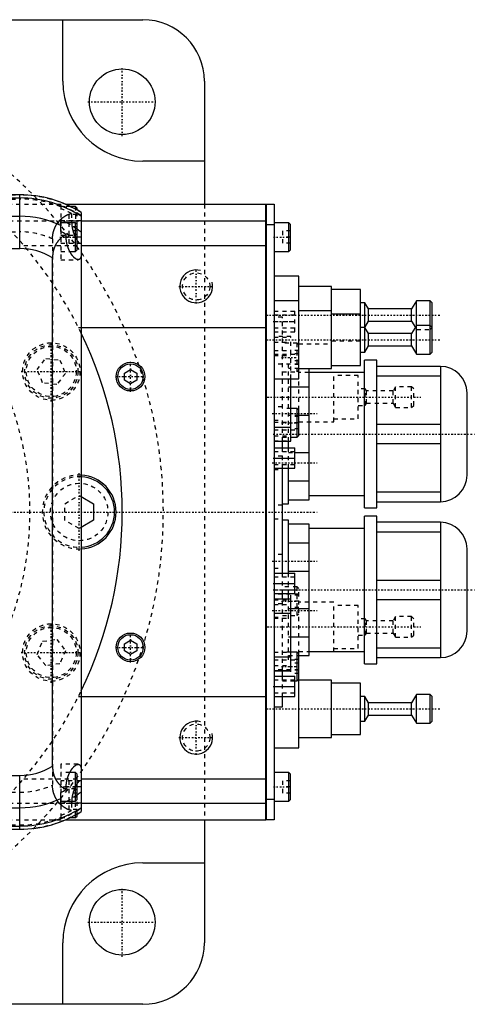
# Model space of a CAD drawing. Extents: x -906 to 186, y -120 to 120.
# Tile 9 of 9: x 75 to 186, y -120 to 120. Entities that reach past the tile are written whole.
import ezdxf

# ---------------------------------------------------------------- set-up
doc = ezdxf.new("R2010")
doc.units = 0
doc.linetypes.add('CENTER', pattern=[1.5, 0.45, -0.5, 0.05, -0.5])
doc.linetypes.add('DASHED', pattern=[2, 1, -1])
for name, color, linetype in [('AM_0', 7, 'CONTINUOUS'), ('AM_10', 7, 'CONTINUOUS'), ('AM_3', 7, 'DASHED'), ('AM_7', 7, 'CENTER')]:
    doc.layers.add(name, color=color, linetype=linetype)

msp = doc.modelspace()

# ---------------------------------------------------------------- linework, layer by layer
at = {"layer": 'AM_0', "color": 7, "linetype": 'CONTINUOUS'}
for p, q in [((85.5, 105), (85.5, 120)), ((-105, 120), (105, 120)), ((120, 105), (120, 75)), ((120, 85.5), (105, 85.5)), ((75, 77.32), (-509, 77.32)), ((75, 64.2), (75, 77.32)), ((-509, 76.54), (75, 76.54)), ((86.23, 75), (135, 75)), ((88.6, 74.5), (87.32, 74.5)), ((89, 74.1), (88.6, 74.5)), ((88.6, 73.84), (88.6, 74.5)), ((135, -75), (135, 75)), ((135, 74.95), (135.05, 74.95)), ((135.05, 75), (137, 75)), ((135.05, 75), (135.05, -75)), ((137, 75), (137, -75)), ((-509, 72.1), (75, 72.1)), ((89, 73.62), (89, 74.1)), ((90, 73.02), (90, -73.02)), ((85, 68.39), (85, 71.21)), ((88.6, 70.5), (85, 70.5)), ((89, 70.1), (88.6, 70.5)), ((88.6, 63.5), (88.6, 70.5)), ((89, 63.9), (89, 70.1)), ((90, 71), (135, 71)), ((135, 69.95), (135.05, 69.95)), ((137, 70), (135.05, 70)), ((140.6, 70.5), (137, 70.5)), ((141, 70.1), (140.6, 70.5)), ((140.6, 63.5), (140.6, 70.5)), ((141, 63.9), (141, 70.1)), ((86.34, 67), (86.34, 67.64)), ((90, 67), (89, 67)), ((90, 65), (135, 65)), ((-509, 64.2), (75, 64.2)), ((87.2, 63.5), (88.6, 63.5)), ((88.6, 63.5), (89, 63.9)), ((137, 63.5), (140.6, 63.5)), ((140.6, 63.5), (141, 63.9)), ((83, -61.92), (83, 61.92)), ((143, 57.5), (137, 57.5)), ((143, 32.5), (143, 57.5)), ((151, 55), (143, 55)), ((151, 35), (151, 55)), ((158, 54.25), (151, 54.25)), ((158, 35.75), (158, 54.25)), ((143, 51.5), (137, 51.5)), ((159.1, 51), (158, 51)), ((160, 49.5), (159.1, 51)), ((159.1, 39), (159.1, 51)), ((171.7, 51.5), (170.5, 49.5)), ((175, 51.5), (171.7, 51.5)), ((171.7, 38.5), (171.7, 51.5)), ((175.5, 51), (175, 51.5)), ((175, 38.5), (175, 51.5)), ((175.5, 39), (175.5, 51)), ((151, 49), (143, 49)), ((158, 48.25), (151, 48.25)), ((170.5, 49.5), (160, 49.5)), ((160, 46.5), (160, 49.5)), ((170.5, 46.5), (170.5, 49.5)), ((159.1, 45), (160, 46.5)), ((160, 46.5), (170.5, 46.5)), ((170.5, 46.5), (171.4, 45)), ((90, 45), (135, 45)), ((159.1, 45), (158, 45)), ((160, 43.5), (159.1, 45)), ((170.5, 43.5), (160, 43.5)), ((160, 40.5), (160, 43.5)), ((171.7, 45.5), (170.5, 43.5)), ((170.5, 40.5), (170.5, 43.5)), ((175, 45.5), (171.7, 45.5)), ((175.5, 45), (175, 45.5)), ((158, 39), (159.1, 39)), ((159.1, 39), (160, 40.5)), ((160, 40.5), (170.5, 40.5)), ((170.5, 40.5), (171.7, 38.5)), ((171.7, 38.5), (175, 38.5)), ((175, 38.5), (175.5, 39)), ((162, 37), (159, 37)), ((159, 1), (159, 37)), ((162, 1), (162, 37)), ((100.5, 33.87), (102, 34.73)), ((100.5, 32.13), (100.5, 33.87)), ((102, 34.73), (103.5, 33.87)), ((103.5, 33.87), (103.5, 32.13)), ((143, 35), (151, 35)), ((145.5, 3), (145.5, 35)), ((159, 34), (145.5, 34)), ((151, 35.75), (158, 35.75)), ((177.5, 35.5), (162, 35.5)), ((177.5, 35.5), (177.5, 2.5)), ((102, 31.27), (100.5, 32.13)), ((103.5, 32.13), (102, 31.27)), ((137, 32.5), (143, 32.5)), ((141.1, 17.26), (141.1, 32.5)), ((162, 33.2), (177.5, 33.2)), ((141.1, 30.49), (145.5, 30.49)), ((184, 9), (184, 29)), ((142.6, 25.25), (141.1, 25.25)), ((143, 24.85), (142.6, 25.25)), ((142.6, 18.25), (142.6, 25.25)), ((143, 18.65), (143, 24.85)), ((145.5, 23.51), (143, 23.51)), ((137, 20.66), (141.1, 20.66)), ((177.5, 21.3), (162, 21.3)), ((137, 17.26), (141.1, 17.26)), ((139, 15.67), (139, 17.27)), ((140.5, 15.65), (140.5, 17.26)), ((141.1, 18.25), (142.6, 18.25)), ((142.6, 18.25), (143, 18.65)), ((137, 15.65), (142, 15.65)), ((142, 10.65), (142, 15.65)), ((142, 14.49), (145.5, 14.49)), ((162, 16.7), (177.5, 16.7)), ((137, 13.15), (142, 13.15)), ((137, 10.65), (142, 10.65)), ((139, -14.91), (139, 10.66)), ((140.5, 2), (140.5, 10.65)), ((145.5, 7.51), (140.5, 7.51)), ((90, 3.75), (93, 2.02)), ((140.5, 3), (145.5, 3)), ((145.5, 4), (159, 4)), ((177.5, 4.8), (162, 4.8)), ((162, 2.5), (177.5, 2.5)), ((93, 2.02), (93, -2.02)), ((139, 2), (140.5, 2)), ((159, 1), (162, 1)), ((93, -2.02), (90, -3.75)), ((140.5, -2), (139, -2)), ((140.5, -14.9), (140.5, -2)), ((162, -1), (159, -1)), ((159, -37), (159, -1)), ((162, -37), (162, -1)), ((145.5, -3), (140.5, -3)), ((145.5, -35), (145.5, -3)), ((159, -4), (145.5, -4)), ((177.5, -2.5), (162, -2.5)), ((162, -4.8), (177.5, -4.8)), ((177.5, -2.5), (177.5, -35.5)), ((140.5, -7.51), (145.5, -7.51)), ((184, -29), (184, -9)), ((137, -14.9), (142, -14.9)), ((145.5, -14.49), (140.5, -14.49)), ((142, -19.9), (142, -14.9)), ((177.5, -16.7), (162, -16.7)), ((137, -17.4), (142, -17.4)), ((137, -19.9), (142, -19.9)), ((141.1, -21.26), (137, -21.26)), ((139, -21.28), (139, -19.9)), ((140.5, -21.26), (140.5, -19.9)), ((141.1, -38.74), (141.1, -21.26)), ((162, -21.3), (177.5, -21.3)), ((141.1, -23.51), (145.5, -23.51)), ((137, -24.66), (141.1, -24.66)), ((145.5, -30.49), (141.1, -30.49)), ((100.5, -32.13), (102, -31.27)), ((100.5, -33.87), (100.5, -32.13)), ((102, -31.27), (103.5, -32.13)), ((103.5, -32.13), (103.5, -33.87)), ((177.5, -33.2), (162, -33.2)), ((102, -34.73), (100.5, -33.87)), ((103.5, -33.87), (102, -34.73)), ((137, -35.34), (141.1, -35.34)), ((142.6, -34.17), (141.1, -34.17)), ((143, -34.57), (142.6, -34.17)), ((142.6, -41.17), (142.6, -34.17)), ((143, -57.5), (143, -34.57)), ((143, -35), (145.5, -35)), ((145.5, -34), (159, -34)), ((162, -35.5), (177.5, -35.5)), ((159, -37), (162, -37)), ((137, -38.74), (141.1, -38.74)), ((137, -40), (142, -40)), ((139, -40.03), (139, -38.78)), ((142, -45), (142, -40)), ((142.6, -41.17), (143, -40.77)), ((137, -42.5), (142, -42.5)), ((142, -41.17), (142.6, -41.17)), ((151, -41), (143, -41)), ((151, -55), (151, -41)), ((158, -41.75), (151, -41.75)), ((158, -54.25), (158, -41.75)), ((90, -45), (135, -45)), ((137, -45), (142, -45)), ((139, -47.5), (139, -45.04)), ((159.1, -45), (158, -45)), ((160, -46.5), (159.1, -45)), ((159.1, -51), (159.1, -45)), ((171.7, -44.5), (170.5, -46.5)), ((175, -44.5), (171.7, -44.5)), ((171.7, -51.5), (171.7, -44.5)), ((175.5, -45), (175, -44.5)), ((175, -51.5), (175, -44.5)), ((175.5, -51), (175.5, -45)), ((137, -47.5), (139, -47.5)), ((170.5, -46.5), (160, -46.5)), ((160, -49.5), (160, -46.5)), ((170.5, -49.5), (170.5, -46.5)), ((159.1, -51), (160, -49.5)), ((160, -49.5), (170.5, -49.5)), ((170.5, -49.5), (171.7, -51.5)), ((158, -51), (159.1, -51)), ((171.7, -51.5), (175, -51.5)), ((175, -51.5), (175.5, -51)), ((143, -55), (151, -55)), ((151, -54.25), (158, -54.25)), ((137, -57.5), (143, -57.5)), ((-509, -64.2), (75, -64.2)), ((75, -77.32), (75, -64.2)), ((88.6, -63.5), (87.2, -63.5)), ((89, -63.9), (88.6, -63.5)), ((88.6, -70.5), (88.6, -63.5)), ((89, -70.1), (89, -63.9)), ((140.6, -63.5), (137, -63.5)), ((141, -63.9), (140.6, -63.5)), ((140.6, -70.5), (140.6, -63.5)), ((141, -70.1), (141, -63.9)), ((86.34, -67.64), (86.34, -67)), ((90, -67), (89, -67)), ((90, -65), (135, -65)), ((85, -71.21), (85, -68.39)), ((85, -70.5), (88.6, -70.5)), ((88.6, -70.5), (89, -70.1)), ((90, -71), (135, -71)), ((135, -69.95), (135.05, -69.95)), ((135.05, -70), (137, -70)), ((137, -70.5), (140.6, -70.5)), ((140.6, -70.5), (141, -70.1)), ((-509, -72.1), (75, -72.1)), ((88.6, -74.5), (88.6, -73.84)), ((88.6, -74.5), (89, -74.1)), ((89, -74.1), (89, -73.62)), ((-509, -76.54), (75, -76.54)), ((86.23, -75), (135, -75)), ((87.32, -74.5), (88.6, -74.5)), ((120, -75), (120, -105)), ((135, -74.95), (135.05, -74.95)), ((137, -75), (135.05, -75)), ((-509, -77.32), (75, -77.32)), ((105, -85.5), (120, -85.5)), ((85.5, -120), (85.5, -105)), ((105, -120), (-105, -120))]:
    msp.add_line(p, q, dxfattribs=at)
for points in [[(86.34, 67.64, 0), (86.2, 67.57, 0), (85.92, 67.42, 0), (85.64, 67.24, 0), (85.5, 67.14, 0), (85.36, 67.04, 0), (85.1, 66.82, 0), (84.84, 66.59, 0), (84.59, 66.32, 0), (84.45, 66.16, 0), (84.41, 66.11, 0), (84.37, 66.07, 0), (84.35, 66.04, 0), (84.33, 66.02, 0), (84.29, 65.97, 0), (84.25, 65.92, 0), (84.21, 65.87, 0), (84.17, 65.81, 0), (84.14, 65.76, 0), (84.12, 65.73, 0), (84.1, 65.71, 0), (84.06, 65.65, 0), (84.03, 65.6, 0), (84.01, 65.57, 0), (83.99, 65.54, 0), (83.96, 65.49, 0), (83.92, 65.43, 0), (83.9, 65.4, 0), (83.89, 65.38, 0), (83.85, 65.32, 0), (83.82, 65.26, 0), (83.79, 65.2, 0), (83.75, 65.14, 0), (83.72, 65.08, 0), (83.71, 65.05, 0), (83.69, 65.02, 0), (83.66, 64.96, 0), (83.63, 64.9, 0), (83.6, 64.83, 0), (83.57, 64.77, 0), (83.54, 64.71, 0), (83.53, 64.68, 0), (83.52, 64.64, 0), (83.49, 64.58, 0), (83.46, 64.52, 0), (83.44, 64.45, 0), (83.41, 64.39, 0), (83.39, 64.32, 0), (83.38, 64.29, 0), (83.37, 64.25, 0), (83.34, 64.19, 0), (83.32, 64.12, 0), (83.3, 64.05, 0), (83.28, 63.98, 0), (83.26, 63.92, 0), (83.25, 63.88, 0), (83.24, 63.85, 0), (83.22, 63.78, 0), (83.2, 63.71, 0), (83.19, 63.64, 0), (83.17, 63.57, 0), (83.16, 63.5, 0), (83.15, 63.46, 0), (83.14, 63.43, 0), (83.13, 63.36, 0), (83.11, 63.28, 0), (83.11, 63.25, 0), (83.1, 63.21, 0), (83.09, 63.14, 0), (83.08, 63.07, 0), (83.07, 63.03, 0), (83.07, 62.99, 0), (83.06, 62.92, 0), (83.05, 62.85, 0), (83.04, 62.77, 0), (83.04, 62.7, 0), (83.03, 62.63, 0), (83.03, 62.59, 0), (83.02, 62.55, 0), (83.02, 62.48, 0), (83.01, 62.41, 0), (83, 62.15, 0), (83, 61.92, 0)], [(89.23, 61.5, 0), (89.22, 61.5, 0), (89.19, 61.5, 0), (89.16, 61.5, 0), (89.15, 61.5, 0), (89.14, 61.51, 0), (89.11, 61.51, 0), (89.08, 61.52, 0), (89.05, 61.52, 0), (89.02, 61.53, 0), (88.99, 61.54, 0), (88.98, 61.54, 0), (88.96, 61.55, 0), (88.93, 61.56, 0), (88.9, 61.57, 0), (88.87, 61.59, 0), (88.84, 61.6, 0), (88.81, 61.62, 0), (88.79, 61.63, 0), (88.78, 61.63, 0), (88.74, 61.65, 0), (88.71, 61.67, 0), (88.69, 61.68, 0), (88.68, 61.69, 0), (88.64, 61.71, 0), (88.61, 61.74, 0), (88.59, 61.75, 0), (88.58, 61.76, 0), (88.54, 61.78, 0), (88.51, 61.81, 0), (88.48, 61.84, 0), (88.44, 61.86, 0), (88.41, 61.89, 0), (88.39, 61.91, 0), (88.37, 61.92, 0), (88.34, 61.96, 0), (88.3, 61.99, 0), (88.27, 62.02, 0), (88.23, 62.05, 0), (88.2, 62.09, 0), (88.18, 62.11, 0), (88.16, 62.13, 0), (88.13, 62.16, 0), (88.09, 62.2, 0), (88.05, 62.24, 0), (88.02, 62.28, 0), (87.98, 62.32, 0), (87.97, 62.34, 0), (87.95, 62.36, 0), (87.91, 62.41, 0), (87.88, 62.45, 0), (87.84, 62.49, 0), (87.81, 62.54, 0), (87.77, 62.59, 0), (87.76, 62.61, 0), (87.74, 62.63, 0), (87.7, 62.68, 0), (87.67, 62.73, 0), (87.64, 62.78, 0), (87.6, 62.83, 0), (87.57, 62.88, 0), (87.55, 62.9, 0), (87.53, 62.93, 0), (87.5, 62.98, 0), (87.47, 63.03, 0), (87.45, 63.06, 0), (87.44, 63.09, 0), (87.4, 63.14, 0), (87.37, 63.19, 0), (87.36, 63.22, 0), (87.34, 63.25, 0), (87.31, 63.3, 0), (87.28, 63.36, 0), (87.24, 63.42, 0), (87.21, 63.48, 0), (87.18, 63.54, 0), (87.17, 63.57, 0), (87.15, 63.6, 0), (87.12, 63.66, 0), (87.09, 63.72, 0), (87.06, 63.79, 0), (87.03, 63.85, 0), (87, 63.92, 0), (86.98, 63.95, 0), (86.97, 63.99, 0), (86.94, 64.05, 0), (86.91, 64.12, 0), (86.88, 64.19, 0), (86.86, 64.26, 0), (86.83, 64.33, 0), (86.82, 64.37, 0), (86.8, 64.41, 0), (86.78, 64.48, 0), (86.75, 64.55, 0), (86.73, 64.63, 0), (86.7, 64.7, 0), (86.68, 64.78, 0), (86.67, 64.81, 0), (86.65, 64.85, 0), (86.63, 64.93, 0), (86.61, 65.01, 0), (86.59, 65.08, 0), (86.57, 65.16, 0), (86.55, 65.24, 0), (86.54, 65.28, 0), (86.53, 65.32, 0), (86.51, 65.4, 0), (86.49, 65.48, 0), (86.49, 65.52, 0), (86.48, 65.56, 0), (86.46, 65.64, 0), (86.45, 65.72, 0), (86.44, 65.77, 0), (86.43, 65.81, 0), (86.42, 65.89, 0), (86.41, 65.97, 0), (86.4, 66.05, 0), (86.39, 66.13, 0), (86.38, 66.22, 0), (86.37, 66.26, 0), (86.37, 66.3, 0), (86.36, 66.38, 0), (86.36, 66.47, 0), (86.35, 66.55, 0), (86.35, 66.63, 0), (86.34, 66.71, 0), (86.34, 66.75, 0), (86.34, 66.8, 0), (86.34, 66.88, 0), (86.34, 66.96, 0), (86.34, 67, 0)], [(90, 62.39, 0), (89.99, 62.34, 0), (89.96, 62.25, 0), (89.93, 62.16, 0), (89.91, 62.12, 0), (89.9, 62.08, 0), (89.86, 62, 0), (89.83, 61.93, 0), (89.79, 61.86, 0), (89.75, 61.8, 0), (89.71, 61.74, 0), (89.69, 61.72, 0), (89.66, 61.69, 0), (89.62, 61.65, 0), (89.57, 61.61, 0), (89.52, 61.58, 0), (89.47, 61.55, 0), (89.42, 61.53, 0), (89.39, 61.52, 0), (89.37, 61.52, 0), (89.31, 61.51, 0), (89.26, 61.5, 0), (89.23, 61.5, 0)], [(83, -61.92, 0), (83, -62.15, 0), (83.01, -62.41, 0), (83.02, -62.48, 0), (83.02, -62.55, 0), (83.03, -62.59, 0), (83.03, -62.63, 0), (83.04, -62.7, 0), (83.04, -62.77, 0), (83.05, -62.85, 0), (83.06, -62.92, 0), (83.07, -62.99, 0), (83.07, -63.03, 0), (83.08, -63.07, 0), (83.09, -63.14, 0), (83.1, -63.21, 0), (83.11, -63.25, 0), (83.11, -63.28, 0), (83.13, -63.36, 0), (83.14, -63.43, 0), (83.15, -63.46, 0), (83.16, -63.5, 0), (83.17, -63.57, 0), (83.19, -63.64, 0), (83.21, -63.71, 0), (83.22, -63.78, 0), (83.24, -63.86, 0), (83.25, -63.89, 0), (83.26, -63.93, 0), (83.28, -63.99, 0), (83.3, -64.06, 0), (83.32, -64.13, 0), (83.35, -64.2, 0), (83.37, -64.27, 0), (83.38, -64.3, 0), (83.39, -64.33, 0), (83.42, -64.4, 0), (83.44, -64.47, 0), (83.47, -64.53, 0), (83.49, -64.6, 0), (83.52, -64.66, 0), (83.54, -64.69, 0), (83.55, -64.72, 0), (83.58, -64.79, 0), (83.61, -64.85, 0), (83.64, -64.91, 0), (83.67, -64.97, 0), (83.7, -65.03, 0), (83.71, -65.06, 0), (83.73, -65.09, 0), (83.76, -65.15, 0), (83.79, -65.21, 0), (83.83, -65.27, 0), (83.86, -65.33, 0), (83.89, -65.39, 0), (83.91, -65.42, 0), (83.93, -65.45, 0), (83.96, -65.5, 0), (84, -65.56, 0), (84.02, -65.59, 0), (84.04, -65.61, 0), (84.07, -65.67, 0), (84.11, -65.72, 0), (84.13, -65.75, 0), (84.15, -65.78, 0), (84.19, -65.83, 0), (84.22, -65.88, 0), (84.26, -65.93, 0), (84.3, -65.98, 0), (84.34, -66.03, 0), (84.36, -66.06, 0), (84.38, -66.08, 0), (84.42, -66.13, 0), (84.46, -66.18, 0), (84.6, -66.34, 0), (84.86, -66.6, 0), (85.11, -66.84, 0), (85.38, -67.05, 0), (85.51, -67.15, 0), (85.65, -67.25, 0), (85.92, -67.42, 0), (86.2, -67.57, 0), (86.34, -67.64, 0)], [(86.34, -67, 0), (86.34, -66.96, 0), (86.34, -66.88, 0), (86.34, -66.8, 0), (86.34, -66.75, 0), (86.34, -66.71, 0), (86.35, -66.63, 0), (86.35, -66.55, 0), (86.36, -66.47, 0), (86.36, -66.38, 0), (86.37, -66.3, 0), (86.37, -66.26, 0), (86.38, -66.22, 0), (86.39, -66.13, 0), (86.4, -66.05, 0), (86.41, -65.97, 0), (86.42, -65.89, 0), (86.43, -65.81, 0), (86.44, -65.77, 0), (86.45, -65.72, 0), (86.46, -65.64, 0), (86.48, -65.56, 0), (86.49, -65.52, 0), (86.49, -65.48, 0), (86.51, -65.4, 0), (86.53, -65.32, 0), (86.54, -65.28, 0), (86.55, -65.24, 0), (86.57, -65.16, 0), (86.59, -65.08, 0), (86.61, -65.01, 0), (86.63, -64.93, 0), (86.65, -64.85, 0), (86.67, -64.81, 0), (86.68, -64.78, 0), (86.7, -64.7, 0), (86.73, -64.63, 0), (86.75, -64.55, 0), (86.78, -64.48, 0), (86.8, -64.41, 0), (86.82, -64.37, 0), (86.83, -64.33, 0), (86.86, -64.26, 0), (86.88, -64.19, 0), (86.91, -64.12, 0), (86.94, -64.05, 0), (86.97, -63.99, 0), (86.98, -63.95, 0), (87, -63.92, 0), (87.03, -63.85, 0), (87.06, -63.79, 0), (87.09, -63.72, 0), (87.12, -63.66, 0), (87.15, -63.6, 0), (87.17, -63.57, 0), (87.18, -63.54, 0), (87.21, -63.48, 0), (87.24, -63.42, 0), (87.28, -63.36, 0), (87.31, -63.3, 0), (87.34, -63.25, 0), (87.36, -63.22, 0), (87.37, -63.19, 0), (87.4, -63.14, 0), (87.44, -63.09, 0), (87.45, -63.06, 0), (87.47, -63.03, 0), (87.5, -62.98, 0), (87.53, -62.93, 0), (87.55, -62.9, 0), (87.57, -62.88, 0), (87.6, -62.83, 0), (87.64, -62.78, 0), (87.67, -62.73, 0), (87.7, -62.68, 0), (87.74, -62.63, 0), (87.76, -62.61, 0), (87.77, -62.59, 0), (87.81, -62.54, 0), (87.84, -62.49, 0), (87.88, -62.45, 0), (87.91, -62.41, 0), (87.95, -62.36, 0), (87.97, -62.34, 0), (87.98, -62.32, 0), (88.02, -62.28, 0), (88.05, -62.24, 0), (88.09, -62.2, 0), (88.13, -62.16, 0), (88.16, -62.13, 0), (88.18, -62.11, 0), (88.2, -62.09, 0), (88.23, -62.05, 0), (88.27, -62.02, 0), (88.3, -61.99, 0), (88.34, -61.96, 0), (88.37, -61.92, 0), (88.39, -61.91, 0), (88.41, -61.89, 0), (88.44, -61.86, 0), (88.48, -61.84, 0), (88.51, -61.81, 0), (88.54, -61.78, 0), (88.58, -61.76, 0), (88.59, -61.75, 0), (88.61, -61.74, 0), (88.64, -61.71, 0), (88.68, -61.69, 0), (88.69, -61.68, 0), (88.71, -61.67, 0), (88.74, -61.65, 0), (88.78, -61.63, 0), (88.79, -61.63, 0), (88.81, -61.62, 0), (88.84, -61.6, 0), (88.87, -61.59, 0), (88.9, -61.57, 0), (88.93, -61.56, 0), (88.96, -61.55, 0), (88.98, -61.54, 0), (88.99, -61.54, 0), (89.02, -61.53, 0), (89.05, -61.52, 0), (89.08, -61.52, 0), (89.11, -61.51, 0), (89.14, -61.51, 0), (89.15, -61.5, 0), (89.16, -61.5, 0), (89.19, -61.5, 0), (89.22, -61.5, 0), (89.23, -61.5, 0)], [(89.23, -61.5, 0), (89.26, -61.5, 0), (89.31, -61.51, 0), (89.37, -61.52, 0), (89.39, -61.52, 0), (89.42, -61.53, 0), (89.47, -61.55, 0), (89.52, -61.58, 0), (89.57, -61.61, 0), (89.62, -61.65, 0), (89.66, -61.69, 0), (89.69, -61.72, 0), (89.71, -61.74, 0), (89.75, -61.8, 0), (89.79, -61.86, 0), (89.83, -61.93, 0), (89.86, -62, 0), (89.9, -62.08, 0), (89.91, -62.12, 0), (89.93, -62.16, 0), (89.96, -62.25, 0), (89.99, -62.34, 0), (90, -62.39, 0)]]:
    msp.add_polyline3d(points, dxfattribs=at)
for centre, radius in [((100, 100), 8), ((102, 33), 3.5), ((102, 33), 3.1), ((102, -33), 3.5), ((102, -33), 3.1), ((100, -100), 8)]:
    msp.add_circle(centre, radius, dxfattribs=at)
for centre, radius, start, end in [((105, 105), 15, 0, 90), ((105, 105), 19.5, 180, 270), ((75, 49), 28.32, 58.0174, 90), ((75, 49), 27.54, 57.0038, 90), ((75, 49), 23.1, 64.3441, 90), ((75, 49), 24.36, 61.9547, 65.7637), ((75, 49), 21.81, 58.6873, 62.7152), ((75, 49), 24.36, 51.9935, 54.9213), ((75, 49), 15.2, 58.2431, 90), ((0, 0), 100, 334.1581, 25.8419), ((177.5, 29), 6.5, 0, 90), ((89.5, 0), 9, 273.1847, 86.8153), ((89.5, 0), 8.6, 273.333, 86.667), ((177.5, 9), 6.5, 270, 0), ((177.5, -9), 6.5, 0, 90), ((177.5, -29), 6.5, 270, 0), ((75, -49), 15.2, 270, 301.7569), ((75, -49), 21.81, 297.2848, 301.3127), ((75, -49), 24.36, 305.0787, 308.0065), ((75, -49), 23.1, 270, 295.6559), ((75, -49), 24.36, 294.2363, 298.0453), ((75, -49), 27.54, 270, 302.9962), ((75, -49), 28.32, 270, 301.9826), ((105, -105), 19.5, 90, 180), ((105, -105), 15, 270, 0)]:
    msp.add_arc(centre, radius, start, end, dxfattribs=at)
at = {"layer": 'AM_10', "color": 7, "linetype": 'CONTINUOUS'}
for centre in [(118, 55), (118, -55)]:
    msp.add_arc(centre, 4, 75, 15, dxfattribs=at)
at = {"layer": 'AM_3', "color": 6, "linetype": 'DASHED'}
for p, q in [((-509, 77.28), (75, 77.28)), ((-509, 76.29), (75, 76.29)), ((66.14, 75), (86.23, 75)), ((85, 74.75), (85, 61.5)), ((87.32, 74.5), (85, 74.5)), ((88.6, 74.5), (88.6, 70.5)), ((120, 75), (120, -75)), ((89, 72.5), (87, 72.5)), ((87, 72.5), (87, 69.5)), ((87.65, 72.74), (87.65, 71)), ((89, 70.1), (89, 73.62)), ((70.42, 71), (90, 71)), ((90, 71), (85, 71)), ((-509, 68.3), (75, 68.3)), ((85, 67.5), (88.6, 67.5)), ((89, 69.5), (87, 69.5)), ((89, 68.5), (87, 68.5)), ((87, 68.5), (87, 65.5)), ((88.6, 67.5), (89, 67.9)), ((139, 68.5), (139, 65.5)), ((141, 68.5), (139, 68.5)), ((75.99, 65), (90, 65)), ((83, 66.56), (83, -66.56)), ((89, 67), (85, 67)), ((85, 65.5), (89.8, 65.5)), ((141, 67), (139, 67)), ((141, 65.5), (139, 65.5)), ((85, 63.5), (87.2, 63.5)), ((85, 61.5), (89.23, 61.5)), ((137, 48.95), (142, 48.95)), ((142, 48), (137, 48)), ((142, 43.95), (142, 48.95)), ((139, 47.5), (137, 47.5)), ((137, 46.45), (142, 46.45)), ((139, 17.27), (139, 47.5)), ((89.3, 45), (90, 45)), ((137, 44.9), (142, 44.9)), ((137, 43.95), (142, 43.95)), ((171.4, 45), (171.7, 44.5)), ((171.7, 44.5), (175, 44.5)), ((175, 44.5), (175.5, 45)), ((141.1, 42.74), (137, 42.74)), ((137, 42.63), (141.1, 42.63)), ((137, 41.42), (141.1, 41.42)), ((142.6, 41.17), (139, 41.17)), ((141.1, 32.5), (141.1, 42.74)), ((143, 40.77), (142.6, 41.17)), ((142.6, 34.17), (142.6, 41.17)), ((143, 41), (151, 41)), ((151, 41.75), (158, 41.75)), ((137, 39.34), (141.1, 39.34)), ((137, 38.5), (143, 38.5)), ((141, 39.4), (141, 35.94)), ((143, 39.4), (141, 39.4)), ((143, 38.54), (141, 38.54)), ((79.25, 34.7), (81.36, 37.45)), ((81.36, 37.45), (84.8, 37)), ((84.8, 37), (86.12, 33.8)), ((137, 38.13), (141.1, 38.13)), ((143, 36), (137, 36)), ((140.5, 17.26), (140.5, 36)), ((143, 36.81), (141, 36.81)), ((80.58, 31.5), (79.25, 34.7)), ((86.12, 33.8), (84.01, 31.05)), ((139, 34.17), (142.6, 34.17)), ((143, 35), (140.5, 35)), ((143, 35.94), (141, 35.94)), ((142.6, 34.17), (143, 34.57)), ((145.5, 34), (143, 34)), ((151.5, 22), (151.5, 34)), ((84.01, 31.05), (80.58, 31.5)), ((143, 24.85), (143, 32.5)), ((157.5, 33.25), (151.5, 33.25)), ((157.5, 22.75), (157.5, 33.25)), ((140.5, 30.49), (141.1, 30.49)), ((159.2, 30), (157.5, 30)), ((159.5, 29.5), (159.2, 30)), ((159.2, 26), (159.2, 30)), ((166, 29.5), (159.5, 29.5)), ((159.5, 26.5), (159.5, 29.5)), ((166.6, 30.5), (166, 29.5)), ((166, 26.5), (166, 29.5)), ((170.5, 30.5), (166.6, 30.5)), ((166.6, 25.5), (166.6, 30.5)), ((171, 30), (170.5, 30.5)), ((170.5, 25.5), (170.5, 30.5)), ((171, 26), (171, 30)), ((159.2, 26), (159.5, 26.5)), ((159.5, 26.5), (166, 26.5)), ((166, 26.5), (166.6, 25.5)), ((139, 25.65), (137, 25.65)), ((141.1, 25.25), (139, 25.25)), ((157.5, 26), (159.2, 26)), ((166.6, 25.5), (170.5, 25.5)), ((170.5, 25.5), (171, 26)), ((137, 22.35), (139, 22.35)), ((137, 21.87), (141.1, 21.87)), ((143, 23.51), (140.5, 23.51)), ((143, 23.25), (141, 23.25)), ((141, 23.25), (141, 20.25)), ((143, 21.75), (141, 21.75)), ((143, 22), (151.5, 22)), ((151.5, 22.75), (157.5, 22.75)), ((137, 20), (143, 20)), ((143, 20.25), (141, 20.25)), ((137, 18.58), (141.1, 18.58)), ((137, 17.37), (141.1, 17.37)), ((139, 18.25), (141.1, 18.25)), ((142, 14.7), (137, 14.7)), ((139, 10.66), (139, 15.67)), ((140.5, 10.65), (140.5, 15.65)), ((140.5, 14.49), (142, 14.49)), ((139, 13.65), (137, 13.65)), ((137, 11.6), (142, 11.6)), ((137, 10.35), (139, 10.35)), ((86, 2.02), (89.5, 4.04)), ((89.5, 4.04), (90, 3.75)), ((86, -2.02), (86, 2.02)), ((139, 1.65), (137, 1.65)), ((89.5, -4.04), (86, -2.02)), ((137, -1.65), (139, -1.65)), ((90, -3.75), (89.5, -4.04)), ((139, -10.35), (137, -10.35)), ((137, -13.65), (139, -13.65)), ((142, -15.85), (137, -15.85)), ((139, -19.9), (139, -14.91)), ((140.5, -19.9), (140.5, -14.9)), ((137, -18.95), (142, -18.95)), ((142.6, -18.25), (139, -18.25)), ((143, -18.65), (142.6, -18.25)), ((142.6, -25.25), (142.6, -18.25)), ((143, -34.57), (143, -18.65)), ((143, -20), (137, -20)), ((137, -21.37), (141.1, -21.37)), ((139, -38.78), (139, -21.28)), ((140.5, -36), (140.5, -21.26)), ((141, -20.25), (141, -23.25)), ((143, -20.25), (141, -20.25)), ((139, -22.35), (137, -22.35)), ((137, -22.58), (141.1, -22.58)), ((140.5, -23.51), (141.1, -23.51)), ((143, -21.75), (141, -21.75)), ((143, -23.25), (141, -23.25)), ((151.5, -22), (143, -22)), ((151.5, -34), (151.5, -22)), ((157.5, -22.75), (151.5, -22.75)), ((157.5, -33.25), (157.5, -22.75)), ((137, -25.65), (139, -25.65)), ((137, -25.87), (141.1, -25.87)), ((139, -25.25), (142.6, -25.25)), ((142.6, -25.25), (143, -24.85)), ((159.2, -26), (157.5, -26)), ((159.5, -26.5), (159.2, -26)), ((159.2, -30), (159.2, -26)), ((166.6, -25.5), (166, -26.5)), ((170.5, -25.5), (166.6, -25.5)), ((166.6, -30.5), (166.6, -25.5)), ((171, -26), (170.5, -25.5)), ((170.5, -30.5), (170.5, -25.5)), ((171, -30), (171, -26)), ((166, -26.5), (159.5, -26.5)), ((159.5, -29.5), (159.5, -26.5)), ((166, -29.5), (166, -26.5)), ((80.58, -31.5), (84.01, -31.05)), ((84.01, -31.05), (86.12, -33.8)), ((141.1, -30.49), (140.5, -30.49)), ((157.5, -30), (159.2, -30)), ((159.2, -30), (159.5, -29.5)), ((159.5, -29.5), (166, -29.5)), ((166, -29.5), (166.6, -30.5)), ((166.6, -30.5), (170.5, -30.5)), ((170.5, -30.5), (171, -30)), ((79.25, -34.7), (80.58, -31.5)), ((151.5, -33.25), (157.5, -33.25)), ((81.36, -37.45), (79.25, -34.7)), ((86.12, -33.8), (84.8, -37)), ((137, -34.13), (141.1, -34.13)), ((137, -36), (143, -36)), ((141.1, -34.17), (139, -34.17)), ((140.5, -35), (143, -35)), ((141, -35.94), (141, -39.4)), ((143, -35.94), (141, -35.94)), ((143, -34), (145.5, -34)), ((84.8, -37), (81.36, -37.45)), ((137, -37.42), (141.1, -37.42)), ((143, -36.81), (141, -36.81)), ((143, -38.5), (137, -38.5)), ((137, -38.63), (141.1, -38.63)), ((139, -45.04), (139, -40.03)), ((143, -38.54), (141, -38.54)), ((143, -39.4), (141, -39.4)), ((142, -40.95), (137, -40.95)), ((139, -41.17), (142, -41.17)), ((89.3, -45), (90, -45)), ((137, -44.05), (142, -44.05)), ((89.23, -61.5), (85, -61.5)), ((85, -61.5), (85, -74.75)), ((87.2, -63.5), (85, -63.5)), ((75.99, -65), (90, -65)), ((89.8, -65.5), (85, -65.5)), ((89, -67), (85, -67)), ((87, -65.5), (87, -68.5)), ((141, -65.5), (139, -65.5)), ((139, -65.5), (139, -68.5)), ((141, -67), (139, -67)), ((-509, -68.3), (75, -68.3)), ((88.6, -67.5), (85, -67.5)), ((89, -68.5), (87, -68.5)), ((89, -69.5), (87, -69.5)), ((87, -69.5), (87, -72.5)), ((89, -67.9), (88.6, -67.5)), ((141, -68.5), (139, -68.5)), ((70.42, -71), (90, -71)), ((90, -71), (85, -71)), ((87.65, -71), (87.65, -72.74)), ((88.6, -73.84), (88.6, -70.5)), ((89, -73.62), (89, -70.1)), ((89, -72.5), (87, -72.5)), ((-509, -76.29), (75, -76.29)), ((66.14, -75), (86.23, -75)), ((85, -74.5), (87.32, -74.5)), ((-509, -77.28), (75, -77.28))]:
    msp.add_line(p, q, dxfattribs=at)
for points in [[(83, 66.56, 0), (83, 66.61, 0), (83, 66.7, 0), (83, 66.8, 0), (83.01, 66.84, 0), (83.01, 66.89, 0), (83.01, 66.98, 0), (83.02, 67.08, 0), (83.02, 67.17, 0), (83.03, 67.26, 0), (83.04, 67.35, 0), (83.05, 67.4, 0), (83.05, 67.45, 0), (83.06, 67.54, 0), (83.08, 67.63, 0), (83.09, 67.72, 0), (83.11, 67.82, 0), (83.12, 67.91, 0), (83.13, 67.95, 0), (83.14, 68, 0), (83.16, 68.09, 0), (83.18, 68.18, 0), (83.19, 68.23, 0), (83.2, 68.27, 0), (83.23, 68.36, 0), (83.25, 68.45, 0), (83.27, 68.49, 0), (83.28, 68.53, 0), (83.3, 68.62, 0), (83.33, 68.71, 0), (83.36, 68.79, 0), (83.39, 68.88, 0), (83.42, 68.96, 0), (83.44, 69, 0), (83.46, 69.04, 0), (83.49, 69.13, 0), (83.52, 69.21, 0), (83.56, 69.29, 0), (83.6, 69.37, 0), (83.63, 69.45, 0), (83.65, 69.49, 0), (83.67, 69.53, 0), (83.71, 69.6, 0), (83.75, 69.68, 0), (83.79, 69.76, 0), (83.83, 69.83, 0), (83.88, 69.91, 0), (83.9, 69.94, 0), (83.92, 69.98, 0), (83.96, 70.05, 0), (84.01, 70.12, 0), (84.06, 70.19, 0), (84.1, 70.26, 0), (84.15, 70.33, 0), (84.17, 70.37, 0), (84.2, 70.4, 0), (84.25, 70.47, 0), (84.29, 70.53, 0), (84.34, 70.6, 0), (84.39, 70.66, 0), (84.44, 70.72, 0), (84.47, 70.75, 0), (84.49, 70.78, 0), (84.54, 70.84, 0), (84.6, 70.9, 0), (84.62, 70.93, 0), (84.65, 70.96, 0), (84.7, 71.02, 0), (84.75, 71.08, 0), (84.78, 71.1, 0), (84.81, 71.13, 0), (84.86, 71.19, 0), (84.91, 71.24, 0), (84.97, 71.29, 0), (85.02, 71.34, 0), (85.07, 71.4, 0), (85.1, 71.42, 0), (85.13, 71.45, 0), (85.18, 71.5, 0), (85.24, 71.54, 0), (85.29, 71.59, 0), (85.35, 71.64, 0), (85.41, 71.68, 0), (85.43, 71.71, 0), (85.46, 71.73, 0), (85.52, 71.77, 0), (85.58, 71.82, 0), (85.63, 71.86, 0), (85.69, 71.9, 0), (85.75, 71.94, 0), (85.78, 71.96, 0), (85.81, 71.98, 0), (85.86, 72.02, 0), (85.92, 72.06, 0), (85.98, 72.1, 0), (86.04, 72.13, 0), (86.1, 72.17, 0), (86.13, 72.18, 0), (86.15, 72.2, 0), (86.21, 72.24, 0), (86.27, 72.27, 0), (86.33, 72.3, 0), (86.39, 72.33, 0), (86.45, 72.36, 0), (86.48, 72.37, 0), (86.51, 72.39, 0), (86.56, 72.42, 0), (86.62, 72.44, 0), (86.65, 72.46, 0), (86.68, 72.47, 0), (86.74, 72.49, 0), (86.8, 72.52, 0), (86.83, 72.53, 0), (86.85, 72.54, 0), (86.91, 72.56, 0), (86.97, 72.58, 0), (87.02, 72.6, 0), (87.08, 72.62, 0), (87.14, 72.63, 0), (87.16, 72.64, 0), (87.19, 72.65, 0), (87.25, 72.66, 0), (87.3, 72.68, 0), (87.49, 72.72, 0), (87.65, 72.74, 0)], [(87.65, 71, 0), (87.65, 70.96, 0), (87.65, 70.88, 0), (87.65, 70.8, 0), (87.65, 70.76, 0), (87.65, 70.72, 0), (87.66, 70.64, 0), (87.66, 70.56, 0), (87.66, 70.48, 0), (87.67, 70.4, 0), (87.67, 70.32, 0), (87.68, 70.28, 0), (87.68, 70.24, 0), (87.69, 70.15, 0), (87.69, 70.07, 0), (87.7, 69.99, 0), (87.71, 69.91, 0), (87.72, 69.83, 0), (87.73, 69.79, 0), (87.73, 69.75, 0), (87.74, 69.67, 0), (87.75, 69.59, 0), (87.76, 69.55, 0), (87.77, 69.51, 0), (87.78, 69.43, 0), (87.79, 69.35, 0), (87.8, 69.31, 0), (87.81, 69.27, 0), (87.82, 69.2, 0), (87.84, 69.12, 0), (87.85, 69.04, 0), (87.87, 68.96, 0), (87.88, 68.89, 0), (87.89, 68.85, 0), (87.9, 68.81, 0), (87.92, 68.74, 0), (87.94, 68.66, 0), (87.96, 68.59, 0), (87.98, 68.52, 0), (88, 68.44, 0), (88.01, 68.41, 0), (88.02, 68.37, 0), (88.04, 68.3, 0), (88.06, 68.23, 0), (88.08, 68.16, 0), (88.1, 68.09, 0), (88.12, 68.02, 0), (88.13, 67.99, 0), (88.15, 67.95, 0), (88.17, 67.89, 0), (88.19, 67.82, 0), (88.21, 67.76, 0), (88.24, 67.69, 0), (88.26, 67.63, 0), (88.27, 67.6, 0), (88.28, 67.57, 0), (88.31, 67.51, 0), (88.33, 67.45, 0), (88.36, 67.39, 0), (88.38, 67.33, 0), (88.41, 67.28, 0), (88.42, 67.25, 0), (88.43, 67.22, 0), (88.45, 67.16, 0), (88.48, 67.11, 0), (88.49, 67.08, 0), (88.5, 67.06, 0), (88.53, 67, 0), (88.55, 66.95, 0), (88.57, 66.93, 0), (88.58, 66.9, 0), (88.6, 66.85, 0), (88.63, 66.8, 0), (88.66, 66.75, 0), (88.68, 66.7, 0), (88.71, 66.65, 0), (88.72, 66.63, 0), (88.73, 66.6, 0), (88.76, 66.56, 0), (88.79, 66.51, 0), (88.81, 66.47, 0), (88.84, 66.42, 0), (88.87, 66.38, 0), (88.88, 66.36, 0), (88.89, 66.34, 0), (88.92, 66.29, 0), (88.95, 66.25, 0), (88.97, 66.21, 0), (89, 66.17, 0), (89.03, 66.14, 0), (89.04, 66.12, 0), (89.05, 66.1, 0), (89.08, 66.06, 0), (89.11, 66.03, 0), (89.13, 66, 0), (89.16, 65.96, 0), (89.18, 65.93, 0), (89.2, 65.92, 0), (89.21, 65.9, 0), (89.24, 65.87, 0), (89.26, 65.84, 0), (89.29, 65.81, 0), (89.31, 65.79, 0), (89.34, 65.76, 0), (89.35, 65.75, 0), (89.36, 65.74, 0), (89.39, 65.72, 0), (89.41, 65.69, 0), (89.42, 65.68, 0), (89.43, 65.67, 0), (89.46, 65.65, 0), (89.48, 65.64, 0), (89.49, 65.63, 0), (89.5, 65.62, 0), (89.53, 65.6, 0), (89.55, 65.59, 0), (89.57, 65.57, 0), (89.59, 65.56, 0), (89.61, 65.55, 0), (89.62, 65.55, 0), (89.63, 65.54, 0), (89.66, 65.53, 0), (89.68, 65.52, 0), (89.7, 65.52, 0), (89.71, 65.51, 0), (89.73, 65.51, 0), (89.74, 65.5, 0), (89.75, 65.5, 0), (89.77, 65.5, 0), (89.79, 65.5, 0), (89.8, 65.5, 0)], [(89.8, 65.5, 0), (89.84, 65.5, 0), (89.9, 65.52, 0), (89.97, 65.56, 0), (90, 65.59, 0)], [(87.65, -72.74, 0), (87.62, -72.74, 0), (87.57, -72.73, 0), (87.52, -72.72, 0), (87.49, -72.72, 0), (87.46, -72.71, 0), (87.41, -72.7, 0), (87.35, -72.69, 0), (87.3, -72.68, 0), (87.24, -72.66, 0), (87.19, -72.65, 0), (87.16, -72.64, 0), (87.13, -72.63, 0), (87.07, -72.61, 0), (87.02, -72.6, 0), (86.96, -72.58, 0), (86.9, -72.56, 0), (86.85, -72.54, 0), (86.82, -72.52, 0), (86.79, -72.51, 0), (86.73, -72.49, 0), (86.67, -72.46, 0), (86.64, -72.45, 0), (86.62, -72.44, 0), (86.56, -72.41, 0), (86.5, -72.39, 0), (86.47, -72.37, 0), (86.44, -72.36, 0), (86.38, -72.33, 0), (86.33, -72.3, 0), (86.27, -72.27, 0), (86.21, -72.23, 0), (86.15, -72.2, 0), (86.12, -72.18, 0), (86.1, -72.17, 0), (86.04, -72.13, 0), (85.98, -72.1, 0), (85.92, -72.06, 0), (85.87, -72.02, 0), (85.81, -71.98, 0), (85.78, -71.96, 0), (85.75, -71.94, 0), (85.69, -71.9, 0), (85.64, -71.86, 0), (85.58, -71.82, 0), (85.52, -71.78, 0), (85.47, -71.73, 0), (85.44, -71.71, 0), (85.41, -71.69, 0), (85.36, -71.64, 0), (85.3, -71.6, 0), (85.25, -71.55, 0), (85.19, -71.5, 0), (85.14, -71.45, 0), (85.11, -71.43, 0), (85.08, -71.4, 0), (85.03, -71.35, 0), (84.97, -71.3, 0), (84.92, -71.25, 0), (84.87, -71.19, 0), (84.81, -71.14, 0), (84.79, -71.11, 0), (84.76, -71.08, 0), (84.71, -71.03, 0), (84.66, -70.97, 0), (84.63, -70.94, 0), (84.6, -70.91, 0), (84.55, -70.85, 0), (84.5, -70.79, 0), (84.48, -70.76, 0), (84.45, -70.73, 0), (84.4, -70.67, 0), (84.35, -70.6, 0), (84.3, -70.54, 0), (84.25, -70.47, 0), (84.2, -70.41, 0), (84.18, -70.37, 0), (84.16, -70.34, 0), (84.11, -70.27, 0), (84.06, -70.2, 0), (84.02, -70.13, 0), (83.97, -70.06, 0), (83.93, -69.99, 0), (83.9, -69.95, 0), (83.88, -69.91, 0), (83.84, -69.84, 0), (83.8, -69.76, 0), (83.75, -69.69, 0), (83.71, -69.61, 0), (83.67, -69.53, 0), (83.66, -69.5, 0), (83.64, -69.46, 0), (83.6, -69.38, 0), (83.56, -69.3, 0), (83.53, -69.22, 0), (83.49, -69.13, 0), (83.46, -69.05, 0), (83.44, -69.01, 0), (83.43, -68.97, 0), (83.39, -68.89, 0), (83.36, -68.8, 0), (83.34, -68.72, 0), (83.31, -68.63, 0), (83.28, -68.54, 0), (83.27, -68.5, 0), (83.25, -68.46, 0), (83.23, -68.37, 0), (83.21, -68.28, 0), (83.2, -68.23, 0), (83.18, -68.19, 0), (83.16, -68.1, 0), (83.14, -68.01, 0), (83.13, -67.96, 0), (83.13, -67.91, 0), (83.11, -67.82, 0), (83.09, -67.73, 0), (83.08, -67.64, 0), (83.06, -67.55, 0), (83.05, -67.45, 0), (83.05, -67.41, 0), (83.04, -67.36, 0), (83.03, -67.27, 0), (83.02, -67.17, 0), (83.02, -67.08, 0), (83.01, -66.99, 0), (83.01, -66.89, 0), (83.01, -66.85, 0), (83, -66.8, 0), (83, -66.7, 0), (83, -66.61, 0), (83, -66.56, 0)], [(89.8, -65.5, 0), (89.79, -65.5, 0), (89.77, -65.5, 0), (89.75, -65.5, 0), (89.74, -65.5, 0), (89.73, -65.51, 0), (89.71, -65.51, 0), (89.7, -65.52, 0), (89.68, -65.52, 0), (89.66, -65.53, 0), (89.63, -65.54, 0), (89.62, -65.55, 0), (89.61, -65.55, 0), (89.59, -65.56, 0), (89.57, -65.57, 0), (89.55, -65.59, 0), (89.53, -65.6, 0), (89.5, -65.62, 0), (89.49, -65.63, 0), (89.48, -65.64, 0), (89.46, -65.65, 0), (89.43, -65.67, 0), (89.42, -65.68, 0), (89.41, -65.69, 0), (89.39, -65.72, 0), (89.36, -65.74, 0), (89.35, -65.75, 0), (89.34, -65.76, 0), (89.31, -65.79, 0), (89.29, -65.81, 0), (89.26, -65.84, 0), (89.24, -65.87, 0), (89.21, -65.9, 0), (89.2, -65.92, 0), (89.18, -65.93, 0), (89.16, -65.96, 0), (89.13, -66, 0), (89.11, -66.03, 0), (89.08, -66.06, 0), (89.05, -66.1, 0), (89.04, -66.12, 0), (89.03, -66.14, 0), (89, -66.17, 0), (88.97, -66.21, 0), (88.95, -66.25, 0), (88.92, -66.29, 0), (88.89, -66.34, 0), (88.88, -66.36, 0), (88.87, -66.38, 0), (88.84, -66.42, 0), (88.81, -66.47, 0), (88.79, -66.51, 0), (88.76, -66.56, 0), (88.73, -66.6, 0), (88.72, -66.63, 0), (88.71, -66.65, 0), (88.68, -66.7, 0), (88.66, -66.75, 0), (88.63, -66.8, 0), (88.6, -66.85, 0), (88.58, -66.9, 0), (88.57, -66.93, 0), (88.55, -66.95, 0), (88.53, -67, 0), (88.5, -67.06, 0), (88.49, -67.08, 0), (88.48, -67.11, 0), (88.45, -67.16, 0), (88.43, -67.22, 0), (88.42, -67.25, 0), (88.41, -67.28, 0), (88.38, -67.33, 0), (88.36, -67.39, 0), (88.33, -67.45, 0), (88.31, -67.51, 0), (88.28, -67.57, 0), (88.27, -67.6, 0), (88.26, -67.63, 0), (88.24, -67.69, 0), (88.21, -67.76, 0), (88.19, -67.82, 0), (88.17, -67.89, 0), (88.15, -67.95, 0), (88.13, -67.99, 0), (88.12, -68.02, 0), (88.1, -68.09, 0), (88.08, -68.16, 0), (88.06, -68.23, 0), (88.04, -68.3, 0), (88.02, -68.37, 0), (88.01, -68.41, 0), (88, -68.44, 0), (87.98, -68.52, 0), (87.96, -68.59, 0), (87.94, -68.66, 0), (87.92, -68.74, 0), (87.9, -68.81, 0), (87.89, -68.85, 0), (87.88, -68.89, 0), (87.87, -68.96, 0), (87.85, -69.04, 0), (87.84, -69.12, 0), (87.82, -69.2, 0), (87.81, -69.27, 0), (87.8, -69.31, 0), (87.79, -69.35, 0), (87.78, -69.43, 0), (87.77, -69.51, 0), (87.76, -69.55, 0), (87.75, -69.59, 0), (87.74, -69.67, 0), (87.73, -69.75, 0), (87.73, -69.79, 0), (87.72, -69.83, 0), (87.71, -69.91, 0), (87.7, -69.99, 0), (87.69, -70.07, 0), (87.69, -70.15, 0), (87.68, -70.24, 0), (87.68, -70.28, 0), (87.67, -70.32, 0), (87.67, -70.4, 0), (87.66, -70.48, 0), (87.66, -70.56, 0), (87.66, -70.64, 0), (87.65, -70.72, 0), (87.65, -70.76, 0), (87.65, -70.8, 0), (87.65, -70.88, 0), (87.65, -70.96, 0), (87.65, -71, 0)], [(90, -65.59, 0), (89.97, -65.56, 0), (89.9, -65.52, 0), (89.84, -65.5, 0), (89.8, -65.5, 0)]]:
    msp.add_polyline3d(points, dxfattribs=at)
for centre, radius in [((118, 55), 3.32), ((82.69, 34.25), 7), ((82.69, 34.25), 6.5), ((82.69, 34.25), 6.1), ((89.5, 0), 7), ((82.69, -34.25), 7), ((82.69, -34.25), 6.5), ((82.69, -34.25), 6.1), ((118, -55), 3.32)]:
    msp.add_circle(centre, radius, dxfattribs=at)
for centre, radius, start, end in [((0, 0), 110, 277.8375, 82.1625), ((0, 0), 77.5, 273.9058, 86.0942), ((0, 0), 100, 25.8419, 50.6421), ((75, 49), 28.28, 57.9645, 90), ((75, 49), 27.29, 68.5078, 90), ((75, 49), 27.62, 57.1102, 68.7759), ((75, 49), 26.9, 61.9504, 68.176), ((75, 49), 24.36, 54.9213, 61.9547), ((75, 49), 19.3, 65.5117, 90), ((89.5, 0), 9, 86.8153, 273.1847), ((89.5, 0), 8.6, 86.667, 273.333), ((0, 0), 100, 309.3579, 334.1581), ((75, -49), 19.3, 270, 294.4883), ((75, -49), 24.36, 298.0453, 305.0787), ((75, -49), 28.28, 270, 302.0355), ((75, -49), 27.29, 270, 291.4922), ((75, -49), 27.62, 291.2241, 302.8898), ((75, -49), 26.9, 291.824, 298.0496)]:
    msp.add_arc(centre, radius, start, end, dxfattribs=at)
at = {"layer": 'AM_7', "color": 4, "linetype": 'CENTER'}
for p, q in [((100, 91.6), (100, 108.4)), ((91.6, 100), (108.4, 100)), ((84.8, 71), (89.2, 71)), ((84.8, 67), (89.2, 67)), ((136.8, 67), (141.2, 67)), ((118, 50.8), (118, 59.2)), ((113.8, 55), (122.2, 55)), ((135.07, 48), (177.43, 48)), ((136.75, 46.45), (142.25, 46.45)), ((82.69, 26.9), (82.69, 41.6)), ((135.07, 42), (177.43, 42)), ((102, 29.33), (102, 36.68)), ((138.8, 37.67), (143.2, 37.67)), ((75.34, 34.25), (90.04, 34.25)), ((98.33, 33), (105.67, 33)), ((135.3, 28), (172.7, 28)), ((136.5, 24), (147.5, 24)), ((138.8, 21.75), (143.2, 21.75)), ((136.75, 19), (186.25, 19)), ((136.5, 12), (147.5, 12)), ((136.75, 13.15), (142.25, 13.15)), ((89.5, -9.45), (89.5, 9.45)), ((-115.5, 0), (147.5, 0)), ((136.5, -12), (147.5, -12)), ((136.75, -17.4), (142.25, -17.4)), ((136.75, -19), (186.25, -19)), ((136.5, -24), (147.5, -24)), ((138.8, -21.75), (143.2, -21.75)), ((82.69, -41.6), (82.69, -26.9)), ((135.3, -28), (172.7, -28)), ((102, -36.67), (102, -29.32)), ((98.33, -33), (105.67, -33)), ((75.34, -34.25), (90.04, -34.25)), ((138.8, -37.67), (143.2, -37.67)), ((136.75, -42.5), (142.25, -42.5)), ((135.07, -48), (177.43, -48)), ((118, -59.2), (118, -50.8)), ((113.8, -55), (122.2, -55)), ((84.8, -67), (89.2, -67)), ((136.8, -67), (141.2, -67)), ((84.8, -71), (89.2, -71)), ((100, -108.4), (100, -91.6)), ((91.6, -100), (108.4, -100))]:
    msp.add_line(p, q, dxfattribs=at)

doc.saveas('drawing.dxf')
